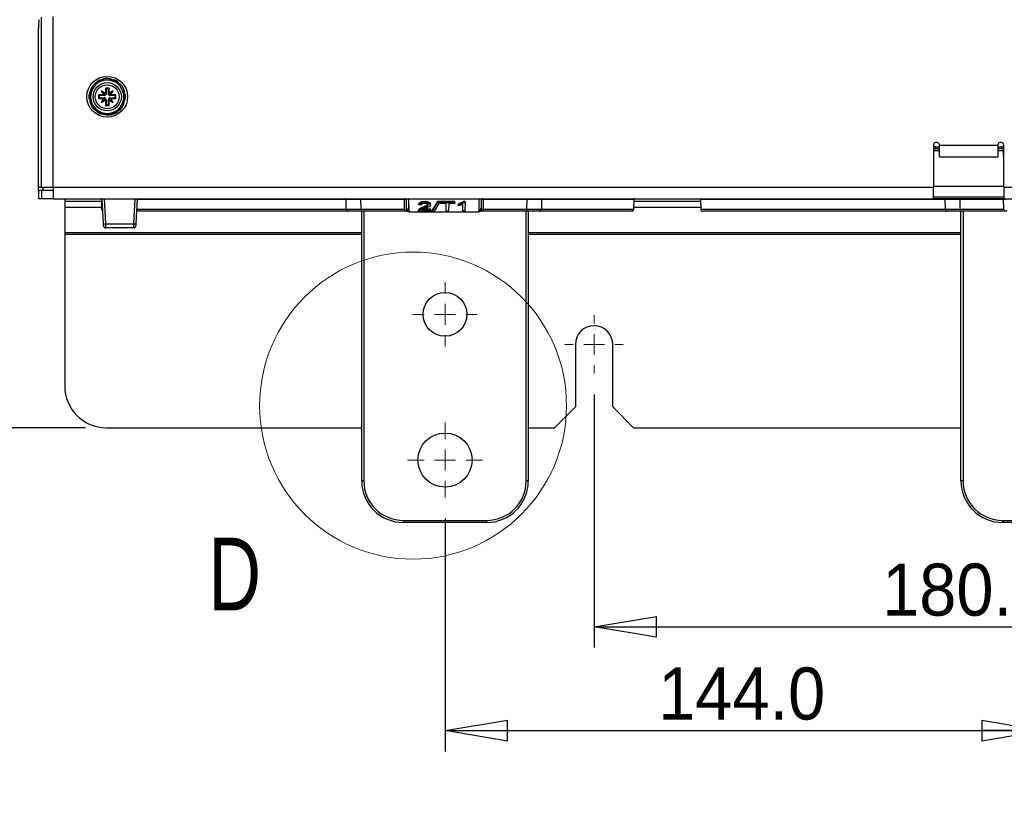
# Paper-space layout 'Sheet1' of a CAD drawing. Header units: millimetres. Extents: x 0 to 420, y 0 to 297.
# Tile 36 of 130: x 43 to 90, y 122 to 160. Entities that reach past the tile are written whole.
import ezdxf

# ---------------------------------------------------------------- set-up
doc = ezdxf.new("R2010")
doc.units = ezdxf.units.MM
doc.layers.add('SLD-0', color=179, linetype='Continuous')
doc.styles.add('SLDTEXTSTYLE1', font='TXT', dxfattribs={"width": 0.75})
doc.styles.add('SLDTEXTSTYLE3', font='TXT', dxfattribs={"width": 0.96})
doc.dimstyles.new('SLDDIMSTYLE0', dxfattribs={"dimtxt": 2.5, "dimasz": 3.302, "dimexe": 0, "dimexo": 0.0625, "dimtad": 1, "dimdec": 1, "dimlfac": 5, "dimrnd": 1e-09, "dimzin": 12, "dimdsep": 46, "dimtxsty": 'SLDTEXTSTYLE1', "dimblk1": 'NONE', "dimblk2": 'NONE', "dimsah": 1, "dimcen": 0.09, "dimadec": 0, "dimazin": 3, "dimtfac": 1, "dimtofl": 0, "dimtmove": 0, "dimatfit": 3, "dimldrblk": 'NONE', "dimfxl": 0, "dimfrac": 2, "dimtolj": 1, "dimtzin": 12, "dimarcsym": 0})
doc.dimstyles.new('SLDDIMSTYLE1', dxfattribs={"dimtxt": 2.5, "dimasz": 3.302, "dimexe": 0, "dimexo": 0.0625, "dimtad": 1, "dimdec": 1, "dimlfac": 5, "dimrnd": 1e-09, "dimzin": 4, "dimdsep": 46, "dimtxsty": 'SLDTEXTSTYLE1', "dimblk1": 'NONE', "dimblk2": 'NONE', "dimsah": 1, "dimcen": 0.09, "dimadec": 0, "dimazin": 1, "dimtfac": 1, "dimtofl": 0, "dimtmove": 0, "dimatfit": 3, "dimldrblk": 'NONE', "dimfxl": 0, "dimfrac": 2, "dimtolj": 1, "dimtzin": 12, "dimarcsym": 0})
doc.dimstyles.new('SLDDIMSTYLE3', dxfattribs={"dimtxt": 2.5, "dimasz": 3.302, "dimexe": 0, "dimexo": 0.0625, "dimtad": 1, "dimdec": 1, "dimlfac": 5, "dimrnd": 1e-09, "dimzin": 4, "dimdsep": 46, "dimtxsty": 'SLDTEXTSTYLE1', "dimblk1": 'NONE', "dimblk2": 'NONE', "dimsah": 1, "dimcen": 0, "dimadec": 0, "dimazin": 1, "dimtfac": 1, "dimtmove": 0, "dimatfit": 3, "dimldrblk": 'NONE', "dimfxl": 0, "dimfrac": 2, "dimtolj": 1, "dimtzin": 12, "dimarcsym": 0})
doc.dimstyles.new('SLDDIMSTYLE4', dxfattribs={"dimtxt": 2.5, "dimasz": 3.302, "dimexe": 0, "dimexo": 0.0625, "dimtad": 1, "dimdec": 1, "dimlfac": 5, "dimrnd": 1e-09, "dimzin": 12, "dimdsep": 46, "dimtxsty": 'SLDTEXTSTYLE1', "dimblk1": 'NONE', "dimblk2": 'NONE', "dimsah": 1, "dimcen": 0, "dimadec": 0, "dimazin": 3, "dimtfac": 1, "dimtmove": 0, "dimatfit": 3, "dimldrblk": 'NONE', "dimfxl": 0, "dimfrac": 2, "dimtolj": 1, "dimtzin": 12, "dimarcsym": 0})

# ---------------------------------------------------------------- blocks, each defined once
blk = doc.blocks.new('SW_CENTERMARKSYMBOL_6')
at = {"layer": 'SLD-0', "color": 179, "linetype": 'Continuous', "lineweight": 18}
for p, q in [((0, 5), (0, 7)), ((0, 0), (0, 2.5)), ((-5, 0), (-7, 0)), ((0, 0), (-2.5, 0)), ((0, 0), (0, -2.5)), ((0, 0), (2.5, 0)), ((5, 0), (7, 0)), ((0, -5), (0, -7))]:
    blk.add_line(p, q, dxfattribs=at)
blk = doc.blocks.new('SW_CENTERMARKSYMBOL_1')
at = {"layer": 'SLD-0', "color": 179, "linetype": 'Continuous', "lineweight": 18}
for p, q in [((0, 5), (0, 9)), ((0, 0), (0, 2.5)), ((-5, 0), (-9, 0)), ((0, 0), (-2.5, 0)), ((0, 0), (0, -2.5)), ((0, 0), (2.5, 0)), ((5, 0), (9, 0)), ((0, -5), (0, -9))]:
    blk.add_line(p, q, dxfattribs=at)
blk = doc.blocks.new('SW_CENTERMARKSYMBOL_0')
at = {"layer": 'SLD-0', "color": 179, "linetype": 'Continuous', "lineweight": 18}
for p, q in [((0, 5), (0, 7.75)), ((0, 0), (0, 2.5)), ((-5, 0), (-7.75, 0)), ((0, 0), (-2.5, 0)), ((0, 0), (0, -2.5)), ((0, 0), (2.5, 0)), ((5, 0), (7.75, 0)), ((0, -5), (0, -7.75))]:
    blk.add_line(p, q, dxfattribs=at)
blk = doc.blocks.new('_D')
at = {"layer": 'SLD-0', "color": 179}
for p, q in [((46.214, 263.866), (25.414, 263.866)), ((25.914, 260.866), (26.414, 263.866)), ((26.414, 263.866), (26.914, 260.866)), ((26.414, 263.866), (26.414, 260.866)), ((26.414, 140.575), (26.414, 263.866)), ((25.914, 260.866), (26.914, 260.866)), ((26.414, 140.575), (25.914, 143.575)), ((26.914, 143.575), (25.914, 143.575)), ((26.914, 143.575), (26.414, 140.575)), ((26.414, 140.575), (26.414, 143.575)), ((46.214, 140.575), (25.414, 140.575))]:
    blk.add_line(p, q, dxfattribs=at)
at = {"layer": 'SLD-0', "color": 179, "insert": (23.378, 198.064), "char_height": 2.5, "attachment_point": 1, "rotation": 90, "style": 'SLDTEXTSTYLE3'}
blk.add_mtext('616.5', dxfattribs=at)
blk = doc.blocks.new('_None')
blk = doc.blocks.new('_D_9')
at = {"layer": 'SLD-0', "color": 179}
for p, q in [((63.489, 136.22), (63.489, 125.02)), ((92.289, 136.22), (92.289, 125.02)), ((63.489, 126.02), (66.489, 126.52)), ((66.489, 125.52), (66.489, 126.52)), ((89.289, 126.52), (92.289, 126.02)), ((89.289, 126.52), (89.289, 125.52)), ((66.489, 125.52), (63.489, 126.02)), ((63.489, 126.02), (66.489, 126.02)), ((63.489, 126.02), (92.289, 126.02)), ((92.289, 126.02), (89.289, 125.52)), ((92.289, 126.02), (89.289, 126.02))]:
    blk.add_line(p, q, dxfattribs=at)
at = {"layer": 'SLD-0', "color": 179, "insert": (73.732, 129.055), "char_height": 2.5, "attachment_point": 1, "style": 'SLDTEXTSTYLE3'}
blk.add_mtext('144.0', dxfattribs=at)
blk = doc.blocks.new('_D_11')
at = {"layer": 'SLD-0', "color": 179}
for p, q in [((70.654, 142.175), (70.654, 130.012)), ((106.654, 142.175), (106.654, 130.012)), ((70.654, 131.012), (73.654, 131.512)), ((73.654, 130.512), (73.654, 131.512)), ((103.654, 131.512), (106.654, 131.012)), ((103.654, 131.512), (103.654, 130.512)), ((73.654, 130.512), (70.654, 131.012)), ((70.654, 131.012), (73.654, 131.012)), ((70.654, 131.012), (106.654, 131.012)), ((106.654, 131.012), (103.654, 130.512)), ((106.654, 131.012), (103.654, 131.012))]:
    blk.add_line(p, q, dxfattribs=at)
at = {"layer": 'SLD-0', "color": 179, "insert": (84.497, 134.047), "char_height": 2.5, "attachment_point": 1, "style": 'SLDTEXTSTYLE3'}
blk.add_mtext('180.0', dxfattribs=at)
blk = doc.blocks.new('_D_22')
at = {"layer": 'SLD-0', "color": 179}
for p, q in [((177.639, 244.196), (170.681, 237.013)), ((170.681, 237.013), (163.266, 229.357)), ((168.235, 235.206), (170.681, 237.013)), ((170.681, 237.013), (168.594, 234.858)), ((170.681, 237.013), (168.953, 234.51)), ((168.235, 235.206), (168.953, 234.51)), ((163.266, 229.357), (151.443, 229.357))]:
    blk.add_line(p, q, dxfattribs=at)
at = {"layer": 'SLD-0', "color": 179, "char_height": 2.5, "attachment_point": 1, "style": 'SLDTEXTSTYLE3'}
for s, insert in [('%%c', (150.193, 232.392)), ('20.0', (155.213, 232.43))]:
    blk.add_mtext(s, dxfattribs=dict(at, insert=insert))
blk = doc.blocks.new('_D_23')
at = {"layer": 'SLD-0', "color": 179}
for p, q in [((163.999, 261.493), (154.023, 261.493)), ((172.8, 249.896), (163.999, 261.493)), ((171.384, 252.588), (170.588, 251.984)), ((172.8, 249.896), (170.986, 252.286)), ((171.384, 252.588), (172.8, 249.896)), ((172.8, 249.896), (170.588, 251.984)), ((175.52, 246.312), (172.8, 249.896))]:
    blk.add_line(p, q, dxfattribs=at)
at = {"layer": 'SLD-0', "color": 179, "char_height": 2.5, "attachment_point": 1, "style": 'SLDTEXTSTYLE3'}
for s, insert in [('%%c', (152.773, 264.528)), ('9.0', (157.794, 264.566))]:
    blk.add_mtext(s, dxfattribs=dict(at, insert=insert))
blk = doc.blocks.new('_D_24')
at = {"layer": 'SLD-0', "color": 179}
for p, q in [((241.453, 256.697), (250.709, 264.131)), ((250.709, 264.131), (262.532, 264.131)), ((241.453, 256.697), (243.478, 258.965)), ((244.105, 258.186), (243.478, 258.965)), ((241.453, 256.697), (243.792, 258.576)), ((244.105, 258.186), (241.453, 256.697)), ((236.385, 252.627), (241.453, 256.697))]:
    blk.add_line(p, q, dxfattribs=at)
at = {"layer": 'SLD-0', "color": 179, "char_height": 2.5, "attachment_point": 1, "style": 'SLDTEXTSTYLE3'}
for s, insert in [('%%c', (251.047, 267.167)), ('13.0', (256.067, 267.205))]:
    blk.add_mtext(s, dxfattribs=dict(at, insert=insert))
blk = doc.blocks.new('_D_25')
at = {"layer": 'SLD-0', "color": 179}
for p, q in [((240.691, 239.098), (237.146, 235.226)), ((237.146, 235.226), (227.951, 225.18)), ((234.752, 233.35), (237.146, 235.226)), ((237.146, 235.226), (235.121, 233.013)), ((237.146, 235.226), (235.489, 232.675)), ((234.752, 233.35), (235.489, 232.675)), ((227.951, 225.18), (216.128, 225.18))]:
    blk.add_line(p, q, dxfattribs=at)
at = {"layer": 'SLD-0', "color": 179, "char_height": 2.5, "attachment_point": 1, "style": 'SLDTEXTSTYLE3'}
for s, insert in [('%%c', (214.878, 228.215)), ('10.5', (219.898, 228.254))]:
    blk.add_mtext(s, dxfattribs=dict(at, insert=insert))
blk = doc.blocks.new('_D_28')
at = {"layer": 'SLD-0', "color": 179}
for p, q in [((173.264, 174.39), (183.569, 183.365)), ((183.569, 183.365), (193.545, 183.365)), ((173.264, 174.39), (175.198, 176.738)), ((175.855, 175.984), (175.198, 176.738)), ((173.264, 174.39), (175.526, 176.361)), ((175.855, 175.984), (173.264, 174.39)), ((169.87, 171.435), (173.264, 174.39))]:
    blk.add_line(p, q, dxfattribs=at)
at = {"layer": 'SLD-0', "color": 179, "char_height": 2.5, "attachment_point": 1, "style": 'SLDTEXTSTYLE3'}
for s, insert in [('%%c', (183.906, 186.4)), ('9.0', (188.927, 186.438))]:
    blk.add_mtext(s, dxfattribs=dict(at, insert=insert))
blk = doc.blocks.new('_D_30')
at = {"layer": 'SLD-0', "color": 179}
for p, q in [((230.033, 164.087), (234.374, 159.249)), ((236.006, 156.682), (234.374, 159.249)), ((234.374, 159.249), (236.75, 157.35)), ((234.374, 159.249), (236.378, 157.016)), ((234.374, 159.249), (244.668, 147.778)), ((236.006, 156.682), (236.75, 157.35)), ((244.668, 147.778), (256.491, 147.778))]:
    blk.add_line(p, q, dxfattribs=at)
at = {"layer": 'SLD-0', "color": 179, "char_height": 2.5, "attachment_point": 1, "style": 'SLDTEXTSTYLE3'}
for s, insert in [('%%c', (245.006, 150.813)), ('13.0', (250.026, 150.851))]:
    blk.add_mtext(s, dxfattribs=dict(at, insert=insert))
blk = doc.blocks.new('_D_31')
at = {"layer": 'SLD-0', "color": 179}
for p, q in [((224.118, 191.46), (212.295, 191.46)), ((230.761, 181.361), (224.118, 191.46)), ((229.53, 184.142), (228.695, 183.593)), ((229.53, 184.142), (230.761, 181.361)), ((230.761, 181.361), (229.113, 183.868)), ((230.761, 181.361), (228.695, 183.593)), ((233.646, 176.975), (230.761, 181.361))]:
    blk.add_line(p, q, dxfattribs=at)
at = {"layer": 'SLD-0', "color": 179, "char_height": 2.5, "attachment_point": 1, "style": 'SLDTEXTSTYLE3'}
for s, insert in [('%%c', (211.045, 194.495)), ('10.5', (216.066, 194.534))]:
    blk.add_mtext(s, dxfattribs=dict(at, insert=insert))

psp = doc.layouts.new('Sheet1')

# ---------------------------------------------------------------- linework, layer by layer
at = {"layer": 'SLD-0', "color": 179, "linetype": 'Continuous', "lineweight": 25}
for p, q in [((44.102, 152.135), (44.102, 160.306)), ((44.661, 152.135), (44.661, 160.335)), ((43.953, 152.135), (43.953, 159.777)), ((46.708, 157.13), (46.561, 156.875)), ((47.254, 157.275), (46.959, 157.275)), ((47.548, 157.275), (47.254, 157.275)), ((47.946, 156.875), (47.799, 157.13)), ((46.561, 156.875), (46.414, 156.62)), ((47.164, 156.646), (46.971, 156.758)), ((46.971, 156.758), (47.082, 156.565)), ((47.144, 156.585), (46.971, 156.758)), ((47.344, 156.895), (47.164, 156.895)), ((47.164, 156.895), (47.164, 156.646)), ((47.199, 156.86), (47.164, 156.895)), ((47.164, 156.646), (47.179, 156.605)), ((47.309, 156.86), (47.199, 156.86)), ((47.199, 156.86), (47.199, 156.605)), ((47.309, 156.86), (47.344, 156.895)), ((47.309, 156.605), (47.309, 156.86)), ((47.328, 156.605), (47.344, 156.646)), ((47.344, 156.646), (47.344, 156.895)), ((47.536, 156.758), (47.344, 156.646)), ((47.363, 156.585), (47.536, 156.758)), ((47.425, 156.565), (47.536, 156.758)), ((48.093, 156.62), (47.946, 156.875)), ((46.414, 156.33), (46.561, 156.075)), ((47.082, 156.565), (46.834, 156.565)), ((46.834, 156.565), (46.834, 156.385)), ((46.869, 156.53), (46.834, 156.565)), ((46.869, 156.42), (46.834, 156.385)), ((46.834, 156.385), (47.082, 156.385)), ((47.124, 156.53), (46.869, 156.53)), ((46.869, 156.53), (46.869, 156.42)), ((46.869, 156.42), (47.124, 156.42)), ((47.082, 156.385), (46.971, 156.192)), ((47.144, 156.365), (46.971, 156.192)), ((46.971, 156.192), (47.164, 156.303)), ((47.124, 156.549), (47.082, 156.565)), ((47.082, 156.385), (47.124, 156.4)), ((47.124, 156.53), (47.124, 156.549)), ((47.124, 156.42), (47.124, 156.4)), ((47.184, 156.561), (47.144, 156.585)), ((47.144, 156.585), (47.167, 156.544)), ((47.167, 156.406), (47.144, 156.365)), ((47.144, 156.365), (47.184, 156.389)), ((47.179, 156.345), (47.164, 156.303)), ((47.164, 156.303), (47.164, 156.055)), ((47.199, 156.605), (47.179, 156.605)), ((47.199, 156.345), (47.179, 156.345)), ((47.199, 156.345), (47.199, 156.09)), ((47.309, 156.605), (47.328, 156.605)), ((47.309, 156.09), (47.309, 156.345)), ((47.309, 156.345), (47.328, 156.345)), ((47.363, 156.585), (47.323, 156.561)), ((47.323, 156.389), (47.363, 156.365)), ((47.344, 156.303), (47.328, 156.345)), ((47.34, 156.544), (47.363, 156.585)), ((47.363, 156.365), (47.34, 156.406)), ((47.344, 156.055), (47.344, 156.303)), ((47.344, 156.303), (47.536, 156.192)), ((47.363, 156.365), (47.536, 156.192)), ((47.425, 156.565), (47.384, 156.549)), ((47.384, 156.53), (47.384, 156.549)), ((47.639, 156.53), (47.384, 156.53)), ((47.384, 156.42), (47.639, 156.42)), ((47.384, 156.42), (47.384, 156.4)), ((47.384, 156.4), (47.425, 156.385)), ((47.674, 156.565), (47.425, 156.565)), ((47.536, 156.192), (47.425, 156.385)), ((47.425, 156.385), (47.674, 156.385)), ((47.639, 156.53), (47.674, 156.565)), ((47.639, 156.42), (47.639, 156.53)), ((47.639, 156.42), (47.674, 156.385)), ((47.674, 156.385), (47.674, 156.565)), ((47.946, 156.075), (48.093, 156.33)), ((46.561, 156.075), (46.708, 155.82)), ((47.199, 156.09), (47.164, 156.055)), ((47.164, 156.055), (47.344, 156.055)), ((47.199, 156.09), (47.309, 156.09)), ((47.309, 156.09), (47.344, 156.055)), ((47.799, 155.82), (47.946, 156.075)), ((46.959, 155.675), (47.254, 155.675)), ((47.254, 155.675), (47.548, 155.675)), ((86.964, 154.135), (86.964, 152.135)), ((86.968, 153.876), (86.964, 153.321)), ((87.068, 154.076), (87.068, 153.975)), ((87.254, 153.975), (87.068, 153.975)), ((90.054, 154.135), (87.254, 154.135)), ((87.254, 153.575), (87.254, 154.135)), ((90.054, 154.135), (90.054, 153.575)), ((90.239, 153.975), (90.054, 153.975)), ((90.239, 154.076), (90.239, 153.975)), ((90.344, 153.321), (90.339, 153.876)), ((90.344, 152.135), (90.344, 154.135)), ((90.054, 153.575), (87.254, 153.575)), ((43.953, 152.135), (44.102, 152.135)), ((43.953, 151.975), (43.953, 151.575)), ((44.102, 151.975), (43.953, 151.975)), ((43.955, 151.975), (43.954, 152.135)), ((44.102, 152.135), (44.661, 152.135)), ((44.102, 151.975), (44.102, 151.575)), ((44.661, 151.975), (44.102, 151.975)), ((44.661, 152.135), (86.964, 152.135)), ((44.661, 152.135), (44.661, 151.575)), ((86.964, 152.175), (90.344, 152.175)), ((86.964, 151.575), (86.964, 152.135)), ((90.344, 152.135), (132.646, 152.135)), ((90.344, 152.135), (90.344, 151.575)), ((44.102, 151.575), (43.953, 151.575)), ((44.661, 151.575), (44.102, 151.575)), ((44.661, 151.575), (86.964, 151.575)), ((45.214, 151.575), (45.214, 151.451)), ((45.214, 151.451), (45.214, 151.171)), ((46.974, 151.535), (46.978, 151.074)), ((47.075, 150.369), (47.012, 151.575)), ((47.112, 151.575), (47.175, 150.373)), ((48.532, 150.373), (48.595, 151.575)), ((48.695, 151.575), (48.632, 150.369)), ((58.738, 151.074), (58.734, 151.535)), ((59.434, 151.535), (59.434, 151.575)), ((61.539, 151.535), (59.434, 151.535)), ((59.434, 151.535), (59.438, 151.074)), ((61.539, 151.535), (61.539, 151.575)), ((61.543, 151.074), (61.539, 151.535)), ((61.642, 151.131), (61.639, 151.535)), ((61.709, 151.575), (61.738, 151.575)), ((61.738, 151.575), (61.743, 150.939)), ((61.738, 151.575), (61.738, 151.571)), ((61.738, 151.575), (61.738, 151.575)), ((61.738, 151.571), (61.742, 151.041)), ((65.124, 150.939), (65.129, 151.575)), ((65.125, 151.041), (65.13, 151.571)), ((65.13, 151.571), (65.13, 151.575)), ((65.13, 151.575), (65.13, 151.575)), ((65.13, 151.575), (65.159, 151.575)), ((65.228, 151.535), (65.225, 151.131)), ((65.328, 151.535), (65.324, 151.074)), ((65.328, 151.535), (65.328, 151.575)), ((67.433, 151.535), (65.328, 151.535)), ((67.429, 151.074), (67.433, 151.535)), ((67.433, 151.535), (67.433, 151.575)), ((68.133, 151.535), (68.129, 151.074)), ((72.569, 151.074), (72.573, 151.535)), ((75.774, 151.535), (75.778, 151.074)), ((90.344, 151.575), (86.964, 151.575)), ((87.538, 151.074), (87.534, 151.535)), ((88.234, 151.575), (88.234, 151.535)), ((90.339, 151.535), (88.234, 151.535)), ((88.234, 151.535), (88.238, 151.074)), ((90.339, 151.575), (90.339, 151.535)), ((90.343, 151.074), (90.339, 151.535)), ((90.344, 151.575), (132.646, 151.575)), ((45.214, 151.171), (45.214, 149.952)), ((58.838, 150.975), (48.664, 150.975)), ((59.438, 150.975), (58.838, 150.975)), ((59.438, 151.074), (61.543, 151.074)), ((59.438, 151.074), (59.438, 150.975)), ((61.543, 150.975), (59.438, 150.975)), ((59.489, 138.02), (59.489, 150.975)), ((61.543, 151.074), (61.543, 150.975)), ((61.715, 150.975), (61.543, 150.975)), ((61.743, 150.975), (61.715, 150.975)), ((61.742, 151.041), (61.743, 150.975)), ((61.743, 150.939), (61.743, 150.975)), ((62.221, 150.981), (62.221, 151.025)), ((62.8, 150.981), (62.221, 150.981)), ((62.231, 151.277), (62.23, 151.321)), ((62.341, 151.272), (62.231, 151.277)), ((62.233, 151.015), (62.233, 151.059)), ((62.355, 151.03), (62.8, 151.03)), ((62.438, 151.132), (62.438, 151.176)), ((62.8, 151.074), (62.446, 151.074)), ((62.516, 151.392), (62.516, 151.436)), ((62.791, 151.278), (62.791, 151.322)), ((62.8, 151.03), (62.8, 151.074)), ((62.8, 151.03), (62.8, 150.981)), ((63.129, 151.436), (62.88, 151.025)), ((62.881, 150.981), (62.88, 151.025)), ((62.881, 150.981), (63.129, 151.392)), ((62.965, 150.981), (62.881, 150.981)), ((63.221, 151.392), (62.965, 150.981)), ((63.222, 151.436), (63.129, 151.436)), ((63.129, 151.392), (63.129, 151.436)), ((63.129, 151.392), (63.221, 151.392)), ((63.221, 151.392), (63.222, 151.436)), ((63.957, 151.436), (63.256, 151.436)), ((63.256, 151.392), (63.256, 151.436)), ((63.256, 151.392), (63.957, 151.392)), ((63.257, 151.346), (63.256, 151.392)), ((63.545, 151.346), (63.257, 151.346)), ((63.548, 150.981), (63.545, 151.346)), ((63.665, 150.981), (63.548, 150.981)), ((63.668, 151.346), (63.665, 150.981)), ((63.957, 151.346), (63.668, 151.346)), ((63.957, 151.392), (63.957, 151.436)), ((63.957, 151.392), (63.957, 151.346)), ((64.134, 151.288), (64.134, 151.332)), ((64.135, 151.242), (64.134, 151.288)), ((64.344, 150.981), (64.342, 151.304)), ((64.45, 150.981), (64.344, 150.981)), ((64.453, 151.436), (64.381, 151.436)), ((64.381, 151.392), (64.381, 151.436)), ((64.381, 151.392), (64.453, 151.392)), ((64.453, 151.392), (64.45, 150.981)), ((64.453, 151.392), (64.453, 151.436)), ((65.124, 150.975), (65.125, 151.041)), ((65.124, 150.939), (65.124, 150.975)), ((65.152, 150.975), (65.124, 150.975)), ((65.324, 150.975), (65.152, 150.975)), ((65.324, 151.074), (65.324, 150.975)), ((65.324, 151.074), (67.429, 151.074)), ((67.429, 150.975), (65.324, 150.975)), ((67.429, 151.074), (67.429, 150.975)), ((68.029, 150.975), (67.429, 150.975)), ((67.489, 150.975), (67.489, 138.02)), ((72.469, 150.975), (68.04, 150.975)), ((87.638, 150.975), (75.878, 150.975)), ((88.238, 150.975), (87.638, 150.975)), ((88.238, 151.074), (90.343, 151.074)), ((88.238, 151.074), (88.238, 150.975)), ((90.343, 150.975), (88.238, 150.975)), ((88.289, 138.02), (88.289, 150.975)), ((90.343, 151.074), (90.343, 150.975)), ((90.515, 150.975), (90.343, 150.975)), ((61.743, 150.939), (65.124, 150.939)), ((47.076, 150.349), (47.075, 150.369)), ((47.077, 150.331), (47.076, 150.349)), ((47.078, 150.314), (47.077, 150.331)), ((47.079, 150.299), (47.078, 150.314)), ((47.079, 150.286), (47.079, 150.299)), ((47.08, 150.277), (47.079, 150.286)), ((47.08, 150.272), (47.08, 150.277)), ((47.08, 150.27), (47.08, 150.272)), ((47.175, 150.373), (48.532, 150.373)), ((47.175, 150.373), (47.176, 150.334)), ((47.176, 150.334), (47.177, 150.297)), ((47.177, 150.297), (47.178, 150.263)), ((47.178, 150.263), (47.178, 150.233)), ((47.178, 150.233), (47.179, 150.208)), ((47.179, 150.208), (47.179, 150.19)), ((47.179, 150.19), (47.18, 150.179)), ((47.18, 150.179), (47.18, 150.175)), ((48.527, 150.175), (47.18, 150.175)), ((48.527, 150.179), (48.528, 150.19)), ((48.527, 150.175), (48.527, 150.179)), ((48.528, 150.208), (48.529, 150.233)), ((48.528, 150.19), (48.528, 150.208)), ((48.529, 150.233), (48.53, 150.263)), ((48.53, 150.297), (48.531, 150.334)), ((48.53, 150.263), (48.53, 150.297)), ((48.531, 150.334), (48.532, 150.373)), ((48.628, 150.286), (48.627, 150.277)), ((48.627, 150.277), (48.627, 150.272)), ((48.627, 150.272), (48.627, 150.27)), ((48.629, 150.299), (48.628, 150.286)), ((48.63, 150.331), (48.629, 150.314)), ((48.629, 150.314), (48.629, 150.299)), ((48.631, 150.349), (48.63, 150.331)), ((48.632, 150.369), (48.631, 150.349)), ((45.214, 149.952), (45.214, 149.872)), ((45.214, 149.872), (45.214, 142.575)), ((69.754, 144.575), (69.754, 141.575)), ((71.554, 141.575), (71.554, 144.575)), ((69.754, 141.575), (68.754, 140.575)), ((72.554, 140.575), (71.554, 141.575)), ((47.214, 140.575), (59.489, 140.575)), ((67.489, 140.575), (68.754, 140.575)), ((72.554, 140.575), (88.289, 140.575)), ((59.589, 138.02), (59.489, 138.02)), ((67.489, 138.02), (67.389, 138.02)), ((88.389, 138.02), (88.289, 138.02)), ((61.489, 136.12), (65.489, 136.12)), ((61.489, 136.12), (61.489, 136.02)), ((65.489, 136.02), (61.489, 136.02)), ((65.489, 136.12), (65.489, 136.02)), ((90.289, 136.12), (94.289, 136.12)), ((90.289, 136.12), (90.289, 136.02)), ((94.289, 136.02), (90.289, 136.02))]:
    psp.add_line(p, q, dxfattribs=at)
at = {"layer": 'SLD-0', "color": 8, "linetype": 'Continuous', "lineweight": 25}
for p, q in [((86.964, 153.876), (86.966, 153.876)), ((86.966, 153.876), (86.968, 153.876)), ((87.254, 153.876), (86.968, 153.876)), ((87.068, 154.076), (87.254, 154.076)), ((90.054, 154.076), (90.239, 154.076)), ((90.339, 153.876), (90.054, 153.876)), ((90.341, 153.876), (90.339, 153.876)), ((90.344, 153.876), (90.341, 153.876)), ((44.154, 152.135), (44.155, 151.975)), ((45.214, 151.451), (46.975, 151.451)), ((47.014, 151.535), (46.974, 151.535)), ((58.734, 151.535), (48.693, 151.535)), ((72.573, 151.535), (68.133, 151.535)), ((72.572, 151.451), (75.775, 151.451)), ((87.534, 151.535), (75.774, 151.535)), ((86.964, 151.674), (90.344, 151.674)), ((45.214, 151.171), (46.977, 151.171)), ((46.978, 151.074), (47.038, 151.074)), ((48.669, 151.074), (58.738, 151.074)), ((59.589, 150.975), (59.589, 138.02)), ((67.389, 138.02), (67.389, 150.975)), ((68.129, 151.074), (72.569, 151.074)), ((72.57, 151.171), (75.777, 151.171)), ((75.778, 151.074), (87.538, 151.074)), ((88.389, 150.975), (88.389, 138.02)), ((45.214, 149.952), (59.489, 149.952)), ((45.214, 149.872), (59.489, 149.872)), ((67.489, 149.952), (88.289, 149.952)), ((67.489, 149.872), (88.289, 149.872))]:
    psp.add_line(p, q, dxfattribs=at)
at = {"layer": 'SLD-0', "color": 179, "linetype": 'Continuous', "lineweight": 25}
for centre, radius in [((47.254, 156.475), 0.98), ((47.254, 156.475), 0.68), ((47.254, 156.475), 0.576), ((63.489, 146.02), 1.05), ((63.489, 139.02), 1.3)]:
    psp.add_circle(centre, radius, dxfattribs=at)
at = {"layer": 'SLD-0', "color": 179, "linetype": 'Continuous', "lineweight": 18}
psp.add_circle((61.954, 141.635), 7.375, dxfattribs=at)
at = {"layer": 'SLD-0', "color": 179, "linetype": 'Continuous', "lineweight": 25}
for centre, radius, start, end in [((46.117, 159.87), 2.166, 171.8589, 182.4544), ((47.254, 156.475), 0.8, 90, 150), ((47.254, 156.475), 0.852, 110.1858, 129.8142), ((47.254, 156.475), 0.882, 114.902, 125.098), ((47.254, 156.475), 0.8, 30, 90), ((47.254, 156.475), 0.852, 50.1858, 69.8141), ((47.254, 156.475), 0.882, 54.902, 65.098), ((47.254, 156.475), 0.8, 150, 210), ((47.254, 156.475), 0.8, 330, 30), ((47.254, 156.475), 0.882, 174.902, 185.098), ((47.254, 156.475), 0.852, 170.1858, 189.8141), ((47.124, 156.605), 0.075, 269.9991, 305.6693), ((47.124, 156.345), 0.075, 54.33, 90.0009), ((47.124, 156.605), 0.075, 324.33, 0.0009), ((47.124, 156.345), 0.075, 359.9998, 35.6698), ((47.384, 156.605), 0.075, 179.9991, 215.6702), ((47.384, 156.345), 0.075, 144.33, 180.0002), ((47.384, 156.605), 0.075, 234.33, 270.0002), ((47.384, 156.345), 0.075, 89.9998, 125.6708), ((47.254, 156.475), 0.852, 350.1858, 9.8142), ((47.254, 156.475), 0.882, 354.902, 5.098), ((47.254, 156.475), 0.8, 210, 270), ((47.254, 156.475), 0.852, 230.1858, 249.8143), ((47.254, 156.475), 0.882, 234.902, 245.098), ((47.254, 156.475), 0.8, 270, 330), ((47.254, 156.475), 0.852, 290.1858, 309.8142), ((47.254, 156.475), 0.882, 294.902, 305.098), ((87.109, 154.135), 0.145, 359.9998, 180), ((90.199, 154.135), 0.145, 359.9998, 180), ((87.068, 153.875), 0.1, 90, 179.5007), ((90.239, 153.875), 0.1, 0.4993, 90), ((46.934, 151.535), 0.04, 0.5, 90), ((58.694, 151.535), 0.04, 0.5, 90), ((61.599, 151.535), 0.04, 0.5, 90), ((65.268, 151.535), 0.04, 90, 179.5), ((67.783, -197.611), 349.146, 89.94257, 90.05743), ((68.173, 151.535), 0.04, 90, 179.5002), ((72.613, 151.535), 0.04, 90, 179.5), ((75.734, 151.535), 0.04, 0.5, 90), ((87.494, 151.535), 0.04, 0.5, 90), ((47.078, 151.075), 0.1, 180.4995, 249.4002), ((58.838, 151.075), 0.1, 180.5, 270.0004), ((61.738, 151.136), 0.0957, 183.3439, 272.6868), ((65.129, 151.136), 0.0957, 267.3132, 356.6561), ((68.029, 151.075), 0.1, 270, 359.5), ((72.469, 151.075), 0.1, 270, 359.5005), ((75.878, 151.075), 0.1, 180.4995, 270), ((87.638, 151.075), 0.1, 180.5, 270), ((47, 153.217), 2.849, 271.4949, 273.5051), ((47.18, 150.275), 0.1, 183, 269.9994), ((48.527, 150.275), 0.1, 269.9997, 357.0001), ((48.707, 153.218), 2.85, 266.4952, 268.5049), ((70.654, 144.575), 0.9, 0.0001, 180), ((47.214, 142.575), 2, 180, 270), ((61.489, 138.02), 2, 180, 270), ((61.489, 138.02), 1.9, 180, 270), ((65.489, 138.02), 1.9, 270, 0), ((65.489, 138.02), 2, 270, 0), ((90.289, 138.02), 2, 180, 270), ((90.289, 138.02), 1.9, 180, 270)]:
    psp.add_arc(centre, radius, start, end, dxfattribs=at)
at = {"layer": 'SLD-0', "color": 8, "linetype": 'Continuous', "lineweight": 25}
for centre, start, end in [((87.068, 153.876), 90, 121.6142), ((90.239, 153.876), 58.3858, 90)]:
    psp.add_arc(centre, 0.2, start, end, dxfattribs=at)
at = {"layer": 'SLD-0', "color": 179, "linetype": 'Continuous', "lineweight": 25}
for centre, major_axis, ratio, start_param, end_param in [((47.172, 156.633), (0.0884, 0.051), 0.833591, 3.742842, 4.211999), ((47.172, 156.317), (0.0884, -0.051), 0.833591, 2.071184, 2.540339), ((47.095, 156.556), (0.051, 0.0884), 0.833591, 5.212777, 5.681932), ((47.095, 156.394), (-0.051, 0.0884), 0.833591, 3.742851, 4.212008), ((47.412, 156.556), (-0.051, 0.0884), 0.833591, 0.601238, 1.070405), ((47.412, 156.394), (0.051, 0.0884), 0.833591, 2.071184, 2.540346), ((47.335, 156.633), (0.0884, -0.051), 0.833591, 5.212777, 5.681932), ((47.335, 156.317), (0.0884, 0.051), 0.833591, 0.601247, 1.070414), ((59.434, 151.535), (0.7, 0), 0.000499, 1.570877, 3.141597), ((61.539, 151.535), (0.1, 0), 0.00349, 0.000018, 1.570738), ((61.739, 151.535), (0.1, -0.001), 0.363377, 1.58385, 3.146708), ((65.128, 151.535), (0.1, 0.001), 0.363377, 6.27807, 7.840943), ((65.328, 151.535), (0.1, 0), 0.00349, 1.570854, 3.141574), ((88.234, 151.535), (0.7, 0), 0.000499, 1.570877, 3.141597), ((90.339, 151.535), (0.1, 0), 0.00349, 0.000018, 1.570739), ((59.438, 151.075), (0.7, 0.001), 0.001247, 3.141602, 4.712322), ((61.542, 151.132), (0.0994, -0.0121), 0.929702, 5.743723, 6.404474), ((61.542, 151.041), (0.2, 0), 0.461511, 5.544666, 6.288321), ((65.325, 151.041), (0.2, 0), 0.461511, 3.136457, 3.880116), ((65.325, 151.132), (0.0994, 0.0121), 0.929702, 3.020304, 3.681061), ((65.324, 151.075), (0.1, 0.001), 0.008724, 3.802196, 4.712161), ((67.429, 151.075), (0.7, -0.001), 0.001247, 4.712456, 6.283176), ((88.238, 151.075), (0.7, 0.001), 0.001247, 3.141602, 4.712322)]:
    psp.add_ellipse(centre, major_axis=major_axis, ratio=ratio, start_param=start_param, end_param=end_param, dxfattribs=at)
for points, knots in [([(46.71, 157.154), (46.629, 157.075), (46.467, 156.916), (46.416, 156.695), (46.39, 156.584)], [0, 0, 0, 0, 0.4958356, 1, 1, 1, 1]), ([(46.746, 157.196), (46.746, 157.196), (46.746, 157.196), (46.745, 157.194), (46.742, 157.189), (46.733, 157.174), (46.721, 157.153), (46.712, 157.136), (46.708, 157.13)], [0, 0, 0, 0, 0.035467, 0.098293, 0.195717, 0.36744, 0.740516, 1, 1, 1, 1]), ([(46.959, 157.275), (46.958, 157.275), (46.943, 157.275), (46.923, 157.275), (46.901, 157.275), (46.891, 157.275), (46.884, 157.275), (46.882, 157.275), (46.882, 157.275), (46.882, 157.275)], [0, 0, 0, 0, 0.052048, 0.488752, 0.651294, 0.814793, 0.895863, 0.977784, 1, 1, 1, 1]), ([(47.559, 157.275), (47.486, 157.301), (47.309, 157.365), (47.08, 157.353), (46.963, 157.287), (46.941, 157.275)], [0, 0, 0, 0, 0.365879, 0.884075, 1, 1, 1, 1]), ([(47.625, 157.275), (47.625, 157.275), (47.624, 157.275), (47.62, 157.275), (47.61, 157.275), (47.586, 157.275), (47.563, 157.275), (47.548, 157.275)], [0, 0, 0, 0, 0.057958, 0.136276, 0.258205, 0.495085, 1, 1, 1, 1]), ([(47.799, 157.13), (47.792, 157.142), (47.782, 157.159), (47.77, 157.179), (47.765, 157.19), (47.761, 157.195), (47.761, 157.196), (47.761, 157.196), (47.761, 157.196)], [0, 0, 0, 0, 0.4702969, 0.6315114, 0.8342425, 0.9120255, 0.990488, 1, 1, 1, 1]), ([(48.097, 156.614), (48.093, 156.659), (48.08, 156.816), (47.969, 157.01), (47.837, 157.105), (47.797, 157.134)], [0, 0, 0, 0, 0.217733, 0.756405, 1, 1, 1, 1]), ([(46.414, 156.62), (46.406, 156.608), (46.397, 156.591), (46.385, 156.57), (46.379, 156.56), (46.376, 156.555), (46.375, 156.553), (46.375, 156.553), (46.375, 156.553)], [0, 0, 0, 0, 0.4703032, 0.631494, 0.8342504, 0.9120344, 0.9904867, 1, 1, 1, 1]), ([(46.375, 156.396), (46.375, 156.396), (46.375, 156.396), (46.377, 156.393), (46.381, 156.386), (46.393, 156.365), (46.405, 156.345), (46.414, 156.33), (46.414, 156.33)], [0, 0, 0, 0, 0.053242, 0.117724, 0.227232, 0.430303, 0.997383, 1, 1, 1, 1]), ([(46.411, 156.334), (46.42, 156.272), (46.444, 156.099), (46.562, 155.908), (46.685, 155.829), (46.713, 155.81)], [0, 0, 0, 0, 0.302784, 0.835179, 1, 1, 1, 1]), ([(47.788, 155.8), (47.805, 155.81), (47.919, 155.875), (48.047, 156.069), (48.085, 156.261), (48.102, 156.344)], [0, 0, 0, 0, 0.092894, 0.604932, 1, 1, 1, 1]), ([(48.132, 156.553), (48.132, 156.553), (48.132, 156.554), (48.13, 156.556), (48.126, 156.563), (48.114, 156.584), (48.102, 156.605), (48.093, 156.62), (48.093, 156.62)], [0, 0, 0, 0, 0.053241, 0.11771, 0.227245, 0.430313, 0.997339, 1, 1, 1, 1]), ([(48.093, 156.33), (48.101, 156.342), (48.11, 156.359), (48.122, 156.379), (48.128, 156.39), (48.131, 156.395), (48.132, 156.396), (48.132, 156.396), (48.132, 156.396)], [0, 0, 0, 0, 0.470294, 0.631497, 0.834254, 0.912023, 0.990487, 1, 1, 1, 1]), ([(46.708, 155.82), (46.715, 155.808), (46.725, 155.791), (46.737, 155.77), (46.742, 155.76), (46.746, 155.755), (46.746, 155.753), (46.746, 155.753), (46.746, 155.753)], [0, 0, 0, 0, 0.4702917, 0.6314934, 0.8342498, 0.9120273, 0.9904867, 1, 1, 1, 1]), ([(47.761, 155.753), (47.761, 155.753), (47.761, 155.753), (47.762, 155.755), (47.765, 155.761), (47.774, 155.776), (47.786, 155.797), (47.795, 155.813), (47.799, 155.82)], [0, 0, 0, 0, 0.035469, 0.098296, 0.195704, 0.367444, 0.740511, 1, 1, 1, 1]), ([(46.882, 155.675), (46.882, 155.675), (46.883, 155.675), (46.888, 155.675), (46.899, 155.675), (46.923, 155.675), (46.945, 155.675), (46.959, 155.675)], [0, 0, 0, 0, 0.065428, 0.14719, 0.277228, 0.536186, 1, 1, 1, 1]), ([(46.901, 155.679), (47.007, 155.648), (47.219, 155.585), (47.469, 155.605), (47.572, 155.669), (47.581, 155.675)], [0, 0, 0, 0, 0.478501, 0.954209, 1, 1, 1, 1]), ([(47.548, 155.675), (47.555, 155.675), (47.575, 155.675), (47.6, 155.675), (47.617, 155.675), (47.623, 155.675), (47.625, 155.675), (47.625, 155.675), (47.625, 155.675)], [0, 0, 0, 0, 0.246925, 0.653587, 0.816109, 0.898521, 0.96819, 1, 1, 1, 1]), ([(61.709, 151.575), (61.715, 151.574), (61.725, 151.574), (61.734, 151.572), (61.737, 151.571), (61.738, 151.571)], [0, 0, 0, 0, 0.663881, 0.970691, 1, 1, 1, 1]), ([(65.13, 151.571), (65.13, 151.571), (65.133, 151.572), (65.142, 151.574), (65.152, 151.575), (65.159, 151.575)], [0, 0, 0, 0, 0.029297, 0.373713, 1, 1, 1, 1]), ([(61.622, 151.074), (61.622, 151.073), (61.623, 151.063), (61.628, 151.042), (61.642, 151.013), (61.664, 150.99), (61.681, 150.982), (61.69, 150.978)], [0, 0, 0, 0, 0.009268, 0.237289, 0.492288, 0.746127, 1, 1, 1, 1]), ([(61.69, 150.978), (61.694, 150.977), (61.702, 150.975), (61.711, 150.975), (61.715, 150.975)], [0, 0, 0, 0, 0.5120328, 1, 1, 1, 1]), ([(62.233, 151.059), (62.229, 151.053), (62.224, 151.044), (62.221, 151.033), (62.221, 151.027), (62.221, 151.025)], [0, 0, 0, 0, 0.524854, 0.793584, 1, 1, 1, 1]), ([(62.221, 150.981), (62.222, 150.986), (62.222, 150.995), (62.227, 151.006), (62.231, 151.012), (62.233, 151.015)], [0, 0, 0, 0, 0.459574, 0.72934, 1, 1, 1, 1]), ([(62.516, 151.436), (62.473, 151.434), (62.403, 151.432), (62.319, 151.41), (62.262, 151.38), (62.238, 151.348), (62.232, 151.327), (62.23, 151.321)], [0, 0, 0, 0, 0.286183, 0.470163, 0.654299, 0.895666, 1, 1, 1, 1]), ([(62.231, 151.277), (62.239, 151.298), (62.252, 151.33), (62.318, 151.365), (62.387, 151.384), (62.456, 151.391), (62.5, 151.391), (62.516, 151.392)], [0, 0, 0, 0, 0.340849, 0.52311, 0.705496, 0.888211, 1, 1, 1, 1]), ([(62.438, 151.176), (62.396, 151.16), (62.332, 151.136), (62.265, 151.095), (62.243, 151.071), (62.233, 151.059)], [0, 0, 0, 0, 0.480228, 0.735667, 1, 1, 1, 1]), ([(62.233, 151.015), (62.254, 151.035), (62.287, 151.068), (62.367, 151.105), (62.414, 151.123), (62.438, 151.132)], [0, 0, 0, 0, 0.449107, 0.725744, 1, 1, 1, 1]), ([(62.514, 151.346), (62.492, 151.345), (62.454, 151.344), (62.403, 151.333), (62.367, 151.317), (62.345, 151.296), (62.342, 151.28), (62.341, 151.272)], [0, 0, 0, 0, 0.2272854, 0.4146751, 0.6023993, 0.7839371, 1, 1, 1, 1]), ([(62.541, 151.11), (62.523, 151.103), (62.487, 151.089), (62.42, 151.065), (62.38, 151.043), (62.355, 151.03)], [0, 0, 0, 0, 0.271728, 0.543631, 1, 1, 1, 1]), ([(62.68, 151.322), (62.676, 151.31), (62.668, 151.283), (62.605, 151.246), (62.525, 151.211), (62.467, 151.188), (62.438, 151.176)], [0, 0, 0, 0, 0.187383, 0.445873, 0.72508, 1, 1, 1, 1]), ([(62.438, 151.132), (62.465, 151.143), (62.519, 151.164), (62.602, 151.201), (62.67, 151.238), (62.678, 151.268), (62.68, 151.278)], [0, 0, 0, 0, 0.253047, 0.512475, 0.838643, 1, 1, 1, 1]), ([(62.68, 151.278), (62.679, 151.286), (62.675, 151.303), (62.641, 151.325), (62.596, 151.34), (62.551, 151.345), (62.523, 151.345), (62.514, 151.346)], [0, 0, 0, 0, 0.23051, 0.47303, 0.683151, 0.888069, 1, 1, 1, 1]), ([(62.791, 151.322), (62.789, 151.336), (62.784, 151.362), (62.739, 151.396), (62.675, 151.421), (62.596, 151.434), (62.542, 151.435), (62.516, 151.436)], [0, 0, 0, 0, 0.222566, 0.424454, 0.626179, 0.820103, 1, 1, 1, 1]), ([(62.516, 151.392), (62.556, 151.39), (62.623, 151.388), (62.705, 151.367), (62.758, 151.339), (62.787, 151.308), (62.79, 151.287), (62.791, 151.278)], [0, 0, 0, 0, 0.272936, 0.46139, 0.649423, 0.851729, 1, 1, 1, 1]), ([(62.791, 151.278), (62.786, 151.262), (62.778, 151.228), (62.714, 151.184), (62.631, 151.145), (62.571, 151.122), (62.541, 151.11)], [0, 0, 0, 0, 0.237959, 0.493369, 0.745246, 1, 1, 1, 1]), ([(64.381, 151.436), (64.357, 151.419), (64.315, 151.39), (64.226, 151.356), (64.165, 151.34), (64.134, 151.332)], [0, 0, 0, 0, 0.392911, 0.69385, 1, 1, 1, 1]), ([(64.134, 151.288), (64.168, 151.297), (64.231, 151.313), (64.318, 151.347), (64.359, 151.376), (64.381, 151.392)], [0, 0, 0, 0, 0.3363294, 0.6235631, 1, 1, 1, 1]), ([(64.342, 151.304), (64.318, 151.294), (64.275, 151.277), (64.204, 151.257), (64.157, 151.247), (64.135, 151.242)], [0, 0, 0, 0, 0.383123, 0.698273, 1, 1, 1, 1]), ([(65.152, 150.975), (65.156, 150.975), (65.166, 150.975), (65.173, 150.977), (65.177, 150.978)], [0, 0, 0, 0, 0.516686, 1, 1, 1, 1]), ([(65.245, 151.074), (65.245, 151.073), (65.244, 151.063), (65.239, 151.042), (65.225, 151.013), (65.203, 150.99), (65.186, 150.982), (65.177, 150.978)], [0, 0, 0, 0, 0.0092684, 0.2372878, 0.4922897, 0.7461198, 1, 1, 1, 1])]:
    psp.add_open_spline(points, degree=3, knots=knots, dxfattribs=at)

# ---------------------------------------------------------------- block references
at = {"color": 7, "linetype": 'Continuous', "xscale": 0.2, "yscale": 0.2, "zscale": 0.2}
for name, p in [('SW_CENTERMARKSYMBOL_0', (63.489, 146.02)), ('SW_CENTERMARKSYMBOL_6', (70.654, 144.575)), ('SW_CENTERMARKSYMBOL_1', (63.489, 139.02))]:
    psp.add_blockref(name, p, dxfattribs=at)

# ---------------------------------------------------------------- texts
at = {"layer": 'SLD-0', "color": 179, "insert": (52.115, 135.297), "char_height": 3.5, "attachment_point": 1, "style": 'SLDTEXTSTYLE1'}
psp.add_mtext('D', dxfattribs=at)

# ---------------------------------------------------------------- dimensions: what is measured, and where the dimension line sits
at = {"layer": 'SLD-0', "color": 179}
for p1, dimstyle, picture, middle in [((0.889, 0.948), 'SLDDIMSTYLE3', '_D_24', (257.414, 266.248)), ((0.517, 0.737), 'SLDDIMSTYLE3', '_D_23', (158.218, 263.609)), ((1.173, 1.62), 'SLDDIMSTYLE3', '_D_22', (156.561, 231.473)), ((0.745, 0.74), 'SLDDIMSTYLE4', '_D_25', (221.245, 227.297)), ((0.831303, 0.6414323), 'SLDDIMSTYLE4', '_D_31', (217.4129934, 193.5763759)), ((0.634, 0.639), 'SLDDIMSTYLE3', '_D_28', (189.351, 185.481)), ((1.067, 0.743), 'SLDDIMSTYLE3', '_D_30', (251.373, 149.894))]:
    dim = psp.add_diameter_dim_2p(p1=p1, p2=(0, 0), dimstyle=dimstyle, dxfattribs=at)
    dim.commit()
    dim.dimension.update_dxf_attribs({"geometry": picture, "text_midpoint": middle, "dimtype": 163})
dim = psp.add_linear_dim(base=(26.414, 140.575), p1=(47.214, 263.866), p2=(47.214, 140.575), angle=90, dimstyle='SLDDIMSTYLE0', dxfattribs=at)
dim.commit()
dim.dimension.update_dxf_attribs({"geometry": '_D', "text_midpoint": (26.414, 202.22), "dimtype": 160})
for base, p1, p2, picture, middle in [((70.654, 131.012), (106.654, 143.175), (70.654, 143.175), '_D_11', (88.654, 131.012)), ((63.489, 126.02), (92.289, 137.22), (63.489, 137.22), '_D_9', (77.889, 126.02))]:
    dim = psp.add_linear_dim(base=base, p1=p1, p2=p2, dimstyle='SLDDIMSTYLE1', dxfattribs=at)
    dim.commit()
    dim.dimension.update_dxf_attribs({"geometry": picture, "text_midpoint": middle, "dimtype": 160})

doc.saveas('drawing.dxf')
